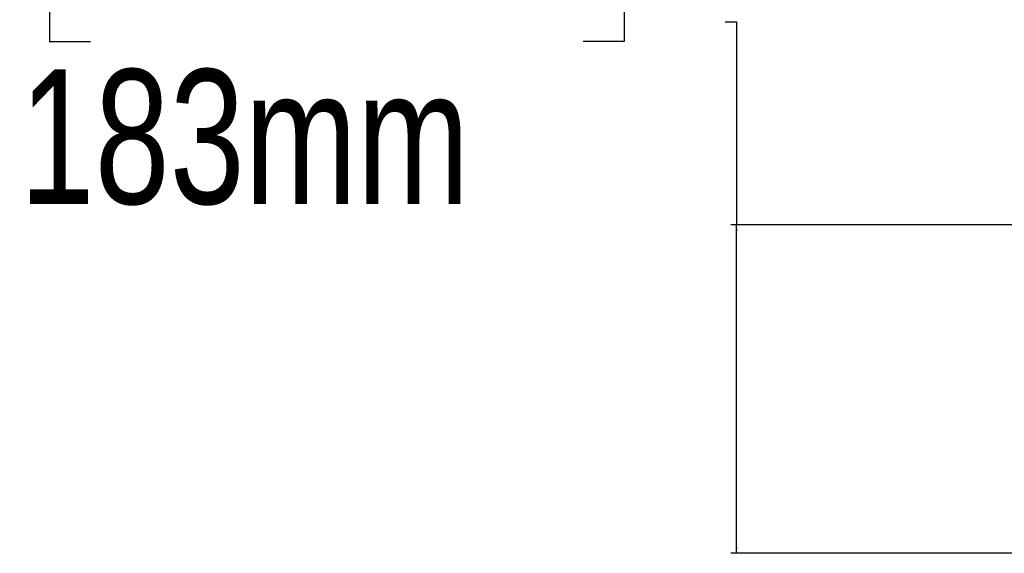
# Model space of a CAD drawing. Header units: millimetres. Extents: x 20 to 26560, y 16 to 18133.
# Tile 85 of 106: x 20504 to 21602, y 1328 to 1923. Entities that reach past the tile are written whole.
import ezdxf

# ---------------------------------------------------------------- set-up
doc = ezdxf.new("R2010")
doc.units = ezdxf.units.MM
doc.header["$LTSCALE"] = 2
doc.layers.add('COMPONENT_GEOMETRY', color=7, linetype='Continuous')
doc.styles.add('SLDTEXTSTYLE0', font='TXT', dxfattribs={"width": 0.75})
doc.dimstyles.new('SLDDIMSTYLE1', dxfattribs={"dimtxt": 150, "dimasz": 6.604, "dimexe": 0, "dimexo": 0.0625, "dimgap": 37.5, "dimtad": 0, "dimtih": 1, "dimtoh": 1, "dimdec": 0, "dimrnd": 1e-09, "dimzin": 12, "dimdsep": 46, "dimtxsty": 'SLDTEXTSTYLE0', "dimsah": 1, "dimcen": 0.09, "dimadec": 0, "dimazin": 3, "dimtfac": 1, "dimtdec": 0, "dimtofl": 0, "dimtmove": 0, "dimatfit": 3, "dimfxl": 1, "dimfrac": 2, "dimtolj": 1, "dimtzin": 12, "dimarcsym": 0})

# ---------------------------------------------------------------- blocks, each defined once
blk = doc.blocks.new('_D_6')
at = {"layer": 'COMPONENT_GEOMETRY', "color": 7}
for p, q in [((20582.9, 2137.2), (20537.2, 2137.2)), ((20537.2, 2137.2), (20537.2, 1899.1)), ((21132.7, 2137.2), (21178.4, 2137.2)), ((21178.4, 2137.2), (21178.4, 1899.1)), ((21291.1, 1921.2), (21303.8, 1921.2)), ((21303.8, 1921.2), (21303.8, 1694.5)), ((20537.2, 1899.1), (20582.9, 1899.1)), ((21178.4, 1899.1), (21132.7, 1899.1)), ((22359, 1694.5), (21297.4, 1694.5)), ((21303.8, 1328.2), (21303.8, 1694.5)), ((21715.1, 1328.2), (21297.4, 1328.2))]:
    blk.add_line(p, q, dxfattribs=at)
for points in [[(21303.8, 1694.5), (21302.7, 1687.8), (21304.8, 1687.8)], [(21303.8, 1328.2), (21304.8, 1334.8), (21302.7, 1334.8)]]:
    blk.add_solid(points, dxfattribs=at)
at = {"layer": 'COMPONENT_GEOMETRY', "color": 7, "char_height": 150, "attachment_point": 1, "style": 'SLDTEXTSTYLE0'}
for s, insert in [('7.21in', (20582.9, 2092.5)), ('183mm', (20504.1, 1868))]:
    blk.add_mtext(s, dxfattribs=dict(at, insert=insert))

msp = doc.modelspace()

# ---------------------------------------------------------------- dimensions: what is measured, and where the dimension line sits
at = {"layer": 'COMPONENT_GEOMETRY', "color": 7}
dim = msp.add_linear_dim(base=(21303.75, 1694.45), p1=(21717.6, 1328.16), p2=(22361.5, 1694.45), angle=90, dimstyle='SLDDIMSTYLE1', dxfattribs=at)
dim.commit()
dim.dimension.update_dxf_attribs({"geometry": '_D_6', "text_midpoint": (21303.75, 1921.18), "dimtype": 160})

doc.saveas('drawing.dxf')
